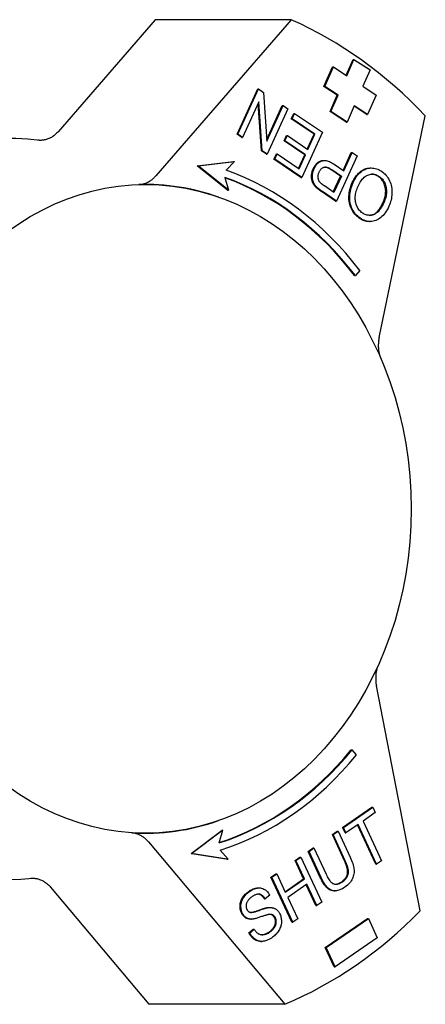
# Model space of a CAD drawing. Header units: millimetres. Extents: x -29 to 3567, y -20 to 378.
# Tile 9 of 12: x 266 to 293, y 311 to 378. Entities that reach past the tile are written whole.
import ezdxf

# ---------------------------------------------------------------- set-up
doc = ezdxf.new("R2010")
doc.units = ezdxf.units.MM
doc.layers.add('DETAIL', color=2, linetype='Continuous')

msp = doc.modelspace()

# ---------------------------------------------------------------- linework, layer by layer
at = {"layer": 'DETAIL'}
for p, q in [((275.261, 377.817), (268.697, 370.251)), ((284.438, 377.817), (275.261, 377.817)), ((284.438, 377.817), (275.297, 367.28)), ((288.135, 374.063), (288.606, 375.135)), ((288.179, 374.034), (288.664, 375.135)), ((288.606, 375.135), (288.664, 375.135)), ((288.664, 375.135), (289.746, 374.425)), ((286.638, 373.304), (287.22, 374.626)), ((286.696, 373.304), (287.277, 374.626)), ((287.22, 374.626), (287.277, 374.626)), ((287.277, 374.626), (288.179, 374.034)), ((289.746, 374.425), (289.261, 373.324)), ((280.78, 370.087), (282.172, 373.146)), ((280.837, 370.087), (282.23, 373.146)), ((282.172, 373.146), (282.23, 373.146)), ((282.23, 373.146), (282.57, 372.915)), ((282.57, 372.915), (282.794, 369.619)), ((287.54, 372.713), (286.638, 373.304)), ((286.638, 373.304), (286.696, 373.304)), ((287.597, 372.713), (286.696, 373.304)), ((289.261, 373.324), (290.163, 372.732)), ((290.163, 372.732), (289.582, 371.411)), ((282.247, 372.273), (281.154, 369.872)), ((282.415, 368.977), (282.197, 372.164)), ((282.472, 368.977), (282.247, 372.273)), ((287.055, 371.611), (287.54, 372.713)), ((287.113, 371.611), (287.597, 372.713)), ((287.54, 372.713), (287.597, 372.713)), ((282.787, 369.729), (283.83, 372.021)), ((282.794, 369.619), (283.888, 372.021)), ((284.205, 371.806), (282.812, 368.747)), ((283.83, 372.021), (283.888, 372.021)), ((283.888, 372.021), (284.205, 371.806)), ((284.437, 371.136), (284.602, 371.498)), ((284.495, 371.136), (284.659, 371.498)), ((284.602, 371.498), (284.659, 371.498)), ((284.659, 371.498), (286.531, 370.228)), ((288.138, 370.901), (287.055, 371.611)), ((287.055, 371.611), (287.113, 371.611)), ((288.195, 370.901), (287.113, 371.611)), ((288.68, 372.003), (288.195, 370.901)), ((289.524, 371.411), (288.667, 371.973)), ((289.582, 371.411), (288.68, 372.003)), ((289.524, 371.411), (289.582, 371.411)), ((284.437, 371.136), (284.495, 371.136)), ((285.977, 370.092), (284.437, 371.136)), ((286.034, 370.092), (284.495, 371.136)), ((288.138, 370.901), (288.195, 370.901)), ((290.361, 356.364), (293.477, 371.329)), ((280.78, 370.087), (280.837, 370.087)), ((281.097, 369.872), (280.78, 370.087)), ((281.154, 369.872), (280.837, 370.087)), ((286.531, 370.228), (285.138, 367.168)), ((285.517, 369.081), (285.977, 370.092)), ((285.561, 369.052), (286.034, 370.092)), ((285.977, 370.092), (286.034, 370.092)), ((281.097, 369.872), (281.154, 369.872)), ((283.95, 369.632), (284.115, 369.994)), ((283.95, 369.632), (284.008, 369.632)), ((285.339, 368.69), (283.95, 369.632)), ((284.008, 369.632), (284.172, 369.994)), ((285.396, 368.69), (284.008, 369.632)), ((284.115, 369.994), (284.172, 369.994)), ((284.172, 369.994), (285.561, 369.052)), ((282.415, 368.977), (282.472, 368.977)), ((282.755, 368.747), (282.415, 368.977)), ((282.812, 368.747), (282.472, 368.977)), ((282.755, 368.747), (282.812, 368.747)), ((283.267, 368.399), (283.431, 368.761)), ((283.324, 368.399), (283.488, 368.761)), ((283.431, 368.761), (283.488, 368.761)), ((283.488, 368.761), (284.971, 367.755)), ((287.933, 367.65), (288.485, 368.863)), ((287.977, 367.62), (288.542, 368.863)), ((288.485, 368.863), (288.542, 368.863)), ((288.542, 368.863), (288.875, 368.638)), ((278.089, 367.963), (280.536, 368.248)), ((278.147, 367.963), (280.593, 368.248)), ((280.593, 368.248), (280.051, 367.664)), ((280.536, 368.248), (280.593, 368.248)), ((283.267, 368.399), (283.324, 368.399)), ((285.081, 367.168), (283.267, 368.399)), ((285.138, 367.168), (283.324, 368.399)), ((284.927, 367.785), (285.339, 368.69)), ((284.971, 367.755), (285.396, 368.69)), ((285.339, 368.69), (285.396, 368.69)), ((286.608, 368.32), (286.666, 368.32)), ((288.875, 368.638), (287.482, 365.578)), ((280.138, 366.305), (278.089, 367.963)), ((278.089, 367.963), (278.147, 367.963)), ((280.195, 366.305), (278.147, 367.963)), ((287.755, 367.259), (287.107, 367.698)), ((287.165, 367.698), (287.812, 367.259)), ((287.333, 368.057), (287.977, 367.62)), ((289.763, 367.811), (289.82, 367.811)), ((279.952, 367.179), (280.195, 366.305)), ((285.081, 367.168), (285.138, 367.168)), ((287.27, 366.195), (287.755, 367.259)), ((287.812, 367.259), (287.314, 366.165)), ((287.755, 367.259), (287.812, 367.259)), ((280.138, 366.305), (280.195, 366.305)), ((286.111, 366.509), (286.168, 366.509)), ((287.425, 365.578), (286.479, 366.22)), ((287.482, 365.578), (286.537, 366.22)), ((287.314, 366.165), (286.673, 366.601)), ((279.552, 365.839), (279.526, 365.848)), ((287.425, 365.578), (287.482, 365.578)), ((289.701, 364.194), (289.758, 364.194)), ((289.057, 360.89), (288.757, 360.549)), ((288.699, 360.549), (288.757, 360.549)), ((293.129, 317.691), (290.176, 332.878)), ((288.477, 328.554), (288.534, 328.554)), ((288.825, 328.202), (288.534, 328.554)), ((287.899, 323.307), (289.876, 324.676)), ((287.956, 323.307), (289.933, 324.676)), ((290.1, 324.316), (289.275, 323.745)), ((289.876, 324.676), (289.933, 324.676)), ((289.933, 324.676), (290.1, 324.316)), ((279.552, 323.781), (279.526, 323.771)), ((289.275, 323.745), (290.522, 321.06)), ((277.677, 321.562), (279.768, 323.139)), ((279.825, 323.139), (277.734, 321.562)), ((279.559, 322.275), (279.825, 323.139)), ((279.768, 323.139), (279.825, 323.139)), ((287.205, 322.827), (287.535, 323.056)), ((287.262, 322.827), (287.593, 323.056)), ((287.535, 323.056), (287.593, 323.056)), ((287.593, 323.056), (288.41, 321.297)), ((287.899, 323.307), (287.956, 323.307)), ((288.066, 322.948), (287.899, 323.307)), ((288.123, 322.948), (287.956, 323.307)), ((288.066, 322.948), (288.123, 322.948)), ((288.944, 323.516), (288.123, 322.948)), ((290.134, 320.831), (288.901, 323.486)), ((290.191, 320.831), (288.944, 323.516)), ((274.796, 322.339), (284.008, 311.379)), ((287.205, 322.827), (287.262, 322.827)), ((288.02, 321.07), (287.205, 322.827)), ((288.078, 321.07), (287.262, 322.827)), ((277.677, 321.562), (277.734, 321.562)), ((280.114, 321.18), (277.677, 321.562)), ((277.734, 321.562), (280.172, 321.18)), ((280.172, 321.18), (279.646, 321.786)), ((285.574, 321.698), (285.904, 321.927)), ((285.574, 321.698), (285.631, 321.698)), ((286.39, 319.939), (285.574, 321.698)), ((285.631, 321.698), (285.962, 321.927)), ((286.448, 319.939), (285.631, 321.698)), ((285.904, 321.927), (285.962, 321.927)), ((285.962, 321.927), (286.778, 320.171)), ((280.114, 321.18), (280.172, 321.18)), ((284.688, 321.085), (285.018, 321.314)), ((284.688, 321.085), (284.745, 321.085)), ((285.269, 319.835), (284.688, 321.085)), ((284.745, 321.085), (285.076, 321.314)), ((285.326, 319.835), (284.745, 321.085)), ((285.018, 321.314), (285.076, 321.314)), ((285.076, 321.314), (286.49, 318.27)), ((290.522, 321.06), (290.191, 320.831)), ((290.134, 320.831), (290.191, 320.831)), ((283.064, 319.962), (283.395, 320.191)), ((284.478, 316.917), (283.064, 319.962)), ((283.064, 319.962), (283.122, 319.962)), ((283.122, 319.962), (283.452, 320.191)), ((284.535, 316.917), (283.122, 319.962)), ((283.395, 320.191), (283.452, 320.191)), ((283.452, 320.191), (284.033, 318.94)), ((284.019, 318.97), (285.269, 319.835)), ((284.033, 318.94), (285.326, 319.835)), ((285.269, 319.835), (285.326, 319.835)), ((268.181, 319.29), (274.831, 311.379)), ((282.216, 319.231), (282.273, 319.231)), ((285.493, 319.475), (284.2, 318.58)), ((286.102, 318.041), (285.45, 319.445)), ((286.159, 318.041), (285.493, 319.475)), ((287.337, 319.036), (287.395, 319.036)), ((282.622, 318.485), (282.68, 318.485)), ((282.981, 318.733), (282.68, 318.485)), ((284.2, 318.58), (284.866, 317.146)), ((286.49, 318.27), (286.159, 318.041)), ((282.946, 317.912), (283.003, 317.912)), ((286.102, 318.041), (286.159, 318.041)), ((281.695, 317.126), (281.752, 317.126)), ((284.478, 316.917), (284.535, 316.917)), ((284.866, 317.146), (284.535, 316.917)), ((286.724, 315.211), (289.578, 317.177)), ((286.781, 315.211), (289.635, 317.177)), ((289.578, 317.177), (289.635, 317.177)), ((289.635, 317.177), (290.239, 315.87)), ((281.573, 316.201), (281.87, 316.449)), ((281.63, 316.201), (281.927, 316.449)), ((281.87, 316.449), (281.927, 316.449)), ((281.573, 316.201), (281.63, 316.201)), ((282.381, 315.627), (282.438, 315.627)), ((290.239, 315.87), (287.385, 313.905)), ((286.724, 315.211), (286.781, 315.211)), ((287.327, 313.905), (286.724, 315.211)), ((287.385, 313.905), (286.781, 315.211)), ((287.327, 313.905), (287.385, 313.905)), ((284.008, 311.379), (274.831, 311.379))]:
    msp.add_line(p, q, dxfattribs=at)
at = {"layer": 'DETAIL', "flags": 128}
for points in [[(268.697, 370.251), (268.652, 370.201), (268.606, 370.153), (268.558, 370.107), (268.509, 370.063), (268.459, 370.021), (268.408, 369.981), (268.356, 369.944), (268.302, 369.909), (268.248, 369.876), (268.192, 369.845), (268.136, 369.817), (268.079, 369.791), (268.021, 369.768), (267.963, 369.747), (267.904, 369.729), (267.844, 369.713), (267.784, 369.7), (267.724, 369.69), (267.663, 369.682), (267.603, 369.677), (267.542, 369.675), (267.481, 369.675), (267.42, 369.678), (267.36, 369.684)], [(285.914, 367.763), (285.933, 367.803), (285.953, 367.842), (285.974, 367.88), (285.996, 367.916), (286.018, 367.951), (286.042, 367.984), (286.066, 368.016), (286.091, 368.046), (286.117, 368.075), (286.143, 368.103), (286.171, 368.129), (286.199, 368.154), (286.228, 368.177), (286.258, 368.199), (286.289, 368.219), (286.321, 368.238), (286.354, 368.255), (286.387, 368.271), (286.421, 368.286), (286.456, 368.298), (286.493, 368.308), (286.53, 368.315), (286.569, 368.319), (286.608, 368.32)], [(285.972, 367.763), (286.002, 367.826), (286.035, 367.886), (286.07, 367.942), (286.106, 367.994), (286.145, 368.043), (286.186, 368.088), (286.229, 368.13), (286.274, 368.168), (286.321, 368.202), (286.371, 368.233), (286.422, 368.261), (286.475, 368.285), (286.531, 368.303), (286.59, 368.315), (286.651, 368.32), (286.716, 368.318), (286.783, 368.31), (286.853, 368.294), (286.926, 368.272), (287.002, 368.242), (287.08, 368.206), (287.162, 368.163), (287.246, 368.114), (287.333, 368.057)], [(286.111, 366.509), (286.07, 366.55), (286.033, 366.592), (285.998, 366.635), (285.966, 366.679), (285.937, 366.723), (285.91, 366.768), (285.887, 366.815), (285.866, 366.861), (285.849, 366.91), (285.834, 366.959), (285.821, 367.011), (285.812, 367.064), (285.805, 367.118), (285.8, 367.175), (285.799, 367.233), (285.8, 367.292), (285.804, 367.353), (285.811, 367.413), (285.821, 367.472), (285.834, 367.531), (285.849, 367.59), (285.868, 367.648), (285.89, 367.706), (285.914, 367.763)], [(286.168, 366.509), (286.128, 366.55), (286.09, 366.592), (286.055, 366.635), (286.023, 366.679), (285.994, 366.723), (285.968, 366.768), (285.944, 366.815), (285.924, 366.861), (285.906, 366.91), (285.891, 366.959), (285.879, 367.011), (285.869, 367.064), (285.862, 367.118), (285.858, 367.175), (285.856, 367.233), (285.857, 367.292), (285.861, 367.353), (285.868, 367.413), (285.878, 367.472), (285.891, 367.531), (285.907, 367.59), (285.925, 367.648), (285.947, 367.706), (285.972, 367.763)], [(286.376, 366.839), (286.358, 366.861), (286.342, 366.884), (286.326, 366.907), (286.312, 366.932), (286.3, 366.958), (286.289, 366.984), (286.279, 367.011), (286.27, 367.039), (286.263, 367.068), (286.257, 367.098), (286.252, 367.129), (286.248, 367.16), (286.246, 367.192), (286.246, 367.224), (286.247, 367.256), (286.249, 367.288), (286.253, 367.319), (286.258, 367.351), (286.264, 367.383), (286.272, 367.415), (286.282, 367.447), (286.293, 367.479), (286.305, 367.511), (286.319, 367.543)], [(286.319, 367.543), (286.34, 367.585), (286.361, 367.625), (286.384, 367.662), (286.408, 367.696), (286.434, 367.727), (286.46, 367.756), (286.487, 367.781), (286.516, 367.803), (286.545, 367.822), (286.576, 367.839), (286.608, 367.852), (286.641, 367.863), (286.675, 367.87), (286.711, 367.873), (286.749, 367.873), (286.788, 367.869), (286.829, 367.861), (286.872, 367.849), (286.917, 367.833), (286.963, 367.814), (287.011, 367.791), (287.06, 367.764), (287.112, 367.733), (287.165, 367.698)], [(287.107, 367.698), (287.088, 367.711), (287.068, 367.724), (287.049, 367.736), (287.03, 367.748), (287.011, 367.759), (286.992, 367.77), (286.974, 367.78), (286.956, 367.789), (286.938, 367.798), (286.92, 367.807), (286.903, 367.815), (286.886, 367.822), (286.869, 367.829), (286.852, 367.836), (286.836, 367.842), (286.819, 367.847), (286.803, 367.852), (286.787, 367.857), (286.772, 367.861), (286.757, 367.864), (286.741, 367.867), (286.727, 367.869), (286.712, 367.871), (286.697, 367.872)], [(288.549, 366.824), (288.585, 366.899), (288.622, 366.972), (288.661, 367.042), (288.701, 367.109), (288.743, 367.174), (288.786, 367.235), (288.831, 367.294), (288.878, 367.351), (288.925, 367.404), (288.975, 367.455), (289.026, 367.503), (289.078, 367.548), (289.131, 367.59), (289.186, 367.628), (289.24, 367.663), (289.296, 367.694), (289.352, 367.721), (289.409, 367.745), (289.466, 367.765), (289.524, 367.781), (289.583, 367.794), (289.642, 367.803), (289.702, 367.809), (289.763, 367.811)], [(288.607, 366.824), (288.661, 366.937), (288.719, 367.043), (288.78, 367.143), (288.845, 367.237), (288.913, 367.325), (288.985, 367.407), (289.06, 367.482), (289.139, 367.551), (289.22, 367.612), (289.302, 367.665), (289.386, 367.71), (289.472, 367.747), (289.559, 367.775), (289.647, 367.795), (289.737, 367.807), (289.828, 367.811), (289.92, 367.807), (290.01, 367.796), (290.099, 367.778), (290.186, 367.753), (290.272, 367.722), (290.357, 367.684), (290.44, 367.639), (290.522, 367.587)], [(290.522, 367.587), (290.608, 367.525), (290.689, 367.457), (290.764, 367.385), (290.834, 367.307), (290.899, 367.225), (290.958, 367.138), (291.012, 367.046), (291.061, 366.949), (291.104, 366.848), (291.14, 366.746), (291.17, 366.642), (291.194, 366.536), (291.211, 366.428), (291.222, 366.318), (291.226, 366.207), (291.224, 366.093), (291.216, 365.98), (291.203, 365.868), (291.186, 365.758), (291.163, 365.649), (291.134, 365.542), (291.101, 365.437), (291.063, 365.334), (291.02, 365.232)], [(274.144, 366.696), (274.198, 366.698), (274.251, 366.703), (274.304, 366.71), (274.356, 366.718), (274.409, 366.729), (274.461, 366.741), (274.512, 366.756), (274.564, 366.773), (274.615, 366.791), (274.665, 366.811), (274.715, 366.834), (274.765, 366.858), (274.813, 366.884), (274.862, 366.911), (274.909, 366.941), (274.956, 366.972), (275.001, 367.005), (275.046, 367.039), (275.09, 367.076), (275.134, 367.113), (275.176, 367.153), (275.217, 367.194), (275.257, 367.236), (275.297, 367.28)], [(286.673, 366.601), (286.654, 366.613), (286.636, 366.626), (286.619, 366.638), (286.602, 366.65), (286.585, 366.661), (286.569, 366.673), (286.554, 366.684), (286.539, 366.695), (286.525, 366.706), (286.511, 366.716), (286.498, 366.727), (286.486, 366.737), (286.474, 366.746), (286.462, 366.756), (286.451, 366.765), (286.44, 366.774), (286.431, 366.783), (286.421, 366.792), (286.412, 366.8), (286.404, 366.808), (286.396, 366.816), (286.389, 366.824), (286.382, 366.831), (286.376, 366.839)], [(289.024, 364.423), (288.94, 364.485), (288.86, 364.551), (288.786, 364.622), (288.717, 364.698), (288.652, 364.779), (288.593, 364.865), (288.539, 364.956), (288.49, 365.051), (288.446, 365.15), (288.409, 365.251), (288.379, 365.355), (288.354, 365.46), (288.337, 365.568), (288.325, 365.678), (288.32, 365.79), (288.322, 365.904), (288.329, 366.019), (288.343, 366.134), (288.362, 366.249), (288.388, 366.364), (288.419, 366.479), (288.457, 366.594), (288.5, 366.709), (288.549, 366.824)], [(289.081, 364.423), (288.997, 364.485), (288.918, 364.551), (288.843, 364.622), (288.774, 364.698), (288.71, 364.779), (288.65, 364.865), (288.596, 364.956), (288.547, 365.051), (288.504, 365.15), (288.467, 365.251), (288.436, 365.355), (288.412, 365.46), (288.394, 365.568), (288.383, 365.678), (288.378, 365.79), (288.379, 365.904), (288.387, 366.019), (288.4, 366.134), (288.42, 366.249), (288.445, 366.364), (288.477, 366.479), (288.514, 366.594), (288.557, 366.709), (288.607, 366.824)], [(288.946, 366.587), (288.992, 366.683), (289.04, 366.772), (289.089, 366.856), (289.139, 366.933), (289.192, 367.005), (289.245, 367.07), (289.301, 367.13), (289.358, 367.183), (289.417, 367.23), (289.478, 367.272), (289.54, 367.307), (289.604, 367.336), (289.668, 367.359), (289.732, 367.377), (289.797, 367.389), (289.86, 367.395), (289.924, 367.395), (289.988, 367.39), (290.051, 367.379), (290.114, 367.362), (290.178, 367.34), (290.24, 367.312), (290.303, 367.278), (290.366, 367.239)], [(290.308, 367.239), (290.29, 367.251), (290.272, 367.262), (290.254, 367.273), (290.236, 367.284), (290.217, 367.294), (290.199, 367.304), (290.181, 367.313), (290.163, 367.322), (290.144, 367.33), (290.126, 367.338), (290.108, 367.345), (290.09, 367.352), (290.071, 367.358), (290.053, 367.364), (290.035, 367.369), (290.016, 367.374), (289.998, 367.378), (289.979, 367.382), (289.961, 367.385), (289.943, 367.388), (289.924, 367.391), (289.906, 367.393), (289.887, 367.394), (289.869, 367.395)], [(290.623, 365.469), (290.662, 365.561), (290.697, 365.651), (290.726, 365.741), (290.751, 365.83), (290.771, 365.917), (290.787, 366.004), (290.797, 366.09), (290.802, 366.175), (290.803, 366.259), (290.799, 366.342), (290.789, 366.424), (290.775, 366.505), (290.757, 366.584), (290.735, 366.66), (290.709, 366.732), (290.68, 366.801), (290.646, 366.867), (290.609, 366.93), (290.568, 366.99), (290.524, 367.046), (290.476, 367.099), (290.424, 367.149), (290.368, 367.195), (290.308, 367.239)], [(290.366, 367.239), (290.425, 367.195), (290.481, 367.149), (290.533, 367.099), (290.581, 367.046), (290.626, 366.99), (290.667, 366.93), (290.704, 366.867), (290.737, 366.801), (290.767, 366.732), (290.792, 366.66), (290.814, 366.584), (290.833, 366.505), (290.847, 366.424), (290.856, 366.342), (290.86, 366.259), (290.86, 366.175), (290.854, 366.09), (290.844, 366.004), (290.829, 365.917), (290.809, 365.83), (290.784, 365.741), (290.754, 365.651), (290.719, 365.561), (290.68, 365.469)], [(286.479, 366.22), (286.459, 366.234), (286.439, 366.248), (286.419, 366.261), (286.4, 366.275), (286.381, 366.288), (286.362, 366.302), (286.345, 366.315), (286.327, 366.327), (286.31, 366.34), (286.294, 366.353), (286.278, 366.365), (286.262, 366.377), (286.247, 366.389), (286.232, 366.401), (286.218, 366.412), (286.204, 366.424), (286.191, 366.435), (286.178, 366.446), (286.166, 366.457), (286.154, 366.468), (286.143, 366.479), (286.132, 366.489), (286.121, 366.499), (286.111, 366.509)], [(286.537, 366.22), (286.516, 366.234), (286.496, 366.248), (286.476, 366.261), (286.457, 366.275), (286.438, 366.288), (286.42, 366.302), (286.402, 366.315), (286.385, 366.327), (286.368, 366.34), (286.351, 366.353), (286.335, 366.365), (286.319, 366.377), (286.304, 366.389), (286.29, 366.401), (286.276, 366.412), (286.262, 366.424), (286.249, 366.435), (286.236, 366.446), (286.223, 366.457), (286.211, 366.468), (286.2, 366.479), (286.189, 366.489), (286.178, 366.499), (286.168, 366.509)], [(289.238, 364.772), (289.177, 364.816), (289.121, 364.864), (289.068, 364.915), (289.019, 364.97), (288.973, 365.029), (288.932, 365.092), (288.894, 365.158), (288.859, 365.229), (288.829, 365.302), (288.804, 365.376), (288.783, 365.453), (288.768, 365.532), (288.757, 365.612), (288.751, 365.695), (288.749, 365.779), (288.753, 365.865), (288.761, 365.953), (288.774, 366.041), (288.791, 366.13), (288.813, 366.22), (288.84, 366.311), (288.871, 366.402), (288.906, 366.494), (288.946, 366.587)], [(290.68, 365.469), (290.627, 365.358), (290.573, 365.255), (290.518, 365.159), (290.462, 365.072), (290.405, 364.992), (290.347, 364.921), (290.288, 364.857), (290.228, 364.801), (290.167, 364.753), (290.105, 364.713), (290.042, 364.68), (289.977, 364.656), (289.913, 364.638), (289.849, 364.625), (289.785, 364.617), (289.723, 364.614), (289.66, 364.617), (289.598, 364.624), (289.537, 364.636), (289.476, 364.653), (289.416, 364.675), (289.356, 364.702), (289.296, 364.735), (289.238, 364.772)], [(289.689, 364.615), (289.73, 364.618), (289.771, 364.622), (289.813, 364.629), (289.855, 364.638), (289.896, 364.649), (289.939, 364.662), (289.98, 364.679), (290.021, 364.699), (290.062, 364.722), (290.103, 364.748), (290.143, 364.778), (290.182, 364.811), (290.221, 364.847), (290.26, 364.887), (290.298, 364.93), (290.336, 364.977), (290.373, 365.027), (290.41, 365.08), (290.447, 365.136), (290.483, 365.196), (290.518, 365.259), (290.553, 365.326), (290.588, 365.396), (290.623, 365.469)], [(291.02, 365.232), (290.961, 365.109), (290.899, 364.994), (290.835, 364.886), (290.768, 364.786), (290.698, 364.694), (290.627, 364.61), (290.552, 364.533), (290.475, 364.464), (290.396, 364.403), (290.313, 364.35), (290.229, 364.305), (290.141, 364.267), (290.053, 364.237), (289.964, 364.215), (289.876, 364.201), (289.788, 364.194), (289.699, 364.196), (289.611, 364.205), (289.523, 364.222), (289.434, 364.246), (289.346, 364.279), (289.258, 364.319), (289.169, 364.367), (289.081, 364.423)], [(289.701, 364.194), (289.673, 364.194), (289.644, 364.195), (289.616, 364.197), (289.588, 364.2), (289.56, 364.204), (289.532, 364.208), (289.503, 364.213), (289.475, 364.219), (289.447, 364.226), (289.419, 364.234), (289.39, 364.242), (289.362, 364.251), (289.334, 364.261), (289.306, 364.272), (289.278, 364.283), (289.249, 364.296), (289.221, 364.309), (289.193, 364.323), (289.165, 364.338), (289.137, 364.353), (289.108, 364.369), (289.08, 364.387), (289.052, 364.404), (289.024, 364.423)], [(290.361, 356.364), (290.35, 356.313), (290.341, 356.261), (290.333, 356.209), (290.326, 356.157), (290.32, 356.105), (290.315, 356.053), (290.311, 356.001), (290.308, 355.948), (290.307, 355.896), (290.306, 355.843), (290.306, 355.791), (290.307, 355.738), (290.31, 355.685), (290.313, 355.633), (290.318, 355.58), (290.323, 355.528), (290.33, 355.476), (290.338, 355.424), (290.346, 355.373), (290.356, 355.322), (290.367, 355.271), (290.379, 355.22), (290.392, 355.17), (290.406, 355.12)], [(290.24, 334.128), (290.225, 334.079), (290.211, 334.029), (290.198, 333.978), (290.187, 333.927), (290.176, 333.876), (290.166, 333.824), (290.158, 333.772), (290.15, 333.72), (290.144, 333.667), (290.138, 333.615), (290.134, 333.562), (290.131, 333.509), (290.129, 333.456), (290.128, 333.403), (290.128, 333.35), (290.129, 333.297), (290.131, 333.244), (290.134, 333.192), (290.139, 333.139), (290.144, 333.086), (290.15, 333.034), (290.158, 332.982), (290.166, 332.929), (290.176, 332.878)], [(274.796, 322.339), (274.757, 322.383), (274.718, 322.426), (274.678, 322.467), (274.637, 322.507), (274.595, 322.545), (274.552, 322.582), (274.508, 322.617), (274.463, 322.65), (274.418, 322.682), (274.371, 322.712), (274.324, 322.741), (274.277, 322.768), (274.228, 322.793), (274.179, 322.816), (274.13, 322.837), (274.08, 322.857), (274.029, 322.875), (273.979, 322.891), (273.928, 322.904), (273.876, 322.916), (273.824, 322.927), (273.772, 322.935), (273.72, 322.941), (273.668, 322.945)], [(287.8, 319.63), (287.859, 319.672), (287.913, 319.715), (287.963, 319.759), (288.009, 319.804), (288.05, 319.849), (288.088, 319.896), (288.121, 319.943), (288.15, 319.991), (288.175, 320.039), (288.196, 320.089), (288.212, 320.139), (288.224, 320.19), (288.232, 320.244), (288.236, 320.301), (288.235, 320.361), (288.229, 320.426), (288.219, 320.493), (288.204, 320.565), (288.185, 320.64), (288.161, 320.719), (288.133, 320.801), (288.1, 320.887), (288.062, 320.977), (288.02, 321.07)], [(287.857, 319.63), (287.916, 319.672), (287.97, 319.715), (288.02, 319.759), (288.066, 319.804), (288.108, 319.849), (288.145, 319.896), (288.178, 319.943), (288.207, 319.991), (288.232, 320.039), (288.253, 320.089), (288.269, 320.139), (288.282, 320.19), (288.29, 320.244), (288.293, 320.301), (288.292, 320.361), (288.286, 320.426), (288.276, 320.493), (288.261, 320.565), (288.242, 320.64), (288.218, 320.719), (288.19, 320.801), (288.157, 320.887), (288.12, 320.977), (288.078, 321.07)], [(288.41, 321.297), (288.46, 321.184), (288.506, 321.075), (288.545, 320.971), (288.58, 320.87), (288.609, 320.774), (288.632, 320.682), (288.651, 320.594), (288.663, 320.51), (288.671, 320.428), (288.672, 320.346), (288.668, 320.265), (288.658, 320.183), (288.642, 320.102), (288.62, 320.021), (288.593, 319.94), (288.56, 319.859), (288.521, 319.779), (288.475, 319.702), (288.422, 319.626), (288.362, 319.554), (288.295, 319.483), (288.222, 319.415), (288.142, 319.349), (288.055, 319.285)], [(266.864, 319.885), (266.924, 319.888), (266.985, 319.89), (267.045, 319.888), (267.105, 319.884), (267.165, 319.878), (267.224, 319.869), (267.284, 319.857), (267.343, 319.842), (267.401, 319.825), (267.459, 319.806), (267.517, 319.784), (267.574, 319.759), (267.63, 319.733), (267.686, 319.703), (267.74, 319.672), (267.794, 319.638), (267.846, 319.602), (267.898, 319.563), (267.948, 319.523), (267.997, 319.48), (268.045, 319.436), (268.092, 319.389), (268.137, 319.34), (268.181, 319.29)], [(287.337, 319.036), (287.29, 319.037), (287.244, 319.042), (287.199, 319.049), (287.155, 319.06), (287.111, 319.073), (287.069, 319.089), (287.027, 319.109), (286.986, 319.131), (286.946, 319.156), (286.907, 319.184), (286.869, 319.216), (286.832, 319.25), (286.795, 319.287), (286.758, 319.329), (286.722, 319.373), (286.685, 319.422), (286.648, 319.474), (286.611, 319.53), (286.574, 319.589), (286.538, 319.652), (286.501, 319.718), (286.464, 319.788), (286.427, 319.862), (286.39, 319.939)], [(288.055, 319.285), (287.969, 319.229), (287.884, 319.179), (287.801, 319.137), (287.72, 319.102), (287.641, 319.075), (287.563, 319.054), (287.487, 319.042), (287.414, 319.036), (287.342, 319.038), (287.272, 319.046), (287.204, 319.062), (287.138, 319.084), (287.075, 319.113), (287.013, 319.15), (286.954, 319.193), (286.897, 319.243), (286.841, 319.3), (286.784, 319.367), (286.728, 319.441), (286.672, 319.524), (286.616, 319.615), (286.56, 319.715), (286.504, 319.823), (286.448, 319.939)], [(286.778, 320.171), (286.823, 320.076), (286.867, 319.989), (286.91, 319.91), (286.952, 319.838), (286.992, 319.774), (287.032, 319.718), (287.071, 319.67), (287.108, 319.63), (287.145, 319.595), (287.184, 319.565), (287.225, 319.54), (287.267, 319.52), (287.31, 319.504), (287.355, 319.492), (287.402, 319.485), (287.45, 319.483), (287.499, 319.485), (287.548, 319.492), (287.598, 319.503), (287.649, 319.52), (287.7, 319.54), (287.752, 319.566), (287.805, 319.595), (287.857, 319.63)], [(287.422, 319.484), (287.437, 319.485), (287.452, 319.486), (287.467, 319.488), (287.483, 319.49), (287.498, 319.493), (287.513, 319.497), (287.529, 319.5), (287.544, 319.504), (287.56, 319.509), (287.576, 319.514), (287.591, 319.519), (287.607, 319.525), (287.623, 319.532), (287.639, 319.538), (287.655, 319.546), (287.67, 319.553), (287.687, 319.561), (287.703, 319.57), (287.719, 319.579), (287.735, 319.588), (287.751, 319.598), (287.767, 319.608), (287.784, 319.619), (287.8, 319.63)], [(281.072, 317.544), (281.047, 317.603), (281.026, 317.663), (281.009, 317.724), (280.995, 317.787), (280.985, 317.85), (280.979, 317.916), (280.977, 317.982), (280.979, 318.05), (280.985, 318.118), (280.996, 318.185), (281.01, 318.252), (281.03, 318.317), (281.053, 318.382), (281.082, 318.446), (281.115, 318.509), (281.152, 318.571), (281.193, 318.632), (281.237, 318.69), (281.283, 318.746), (281.333, 318.8), (281.386, 318.852), (281.442, 318.901), (281.501, 318.948), (281.562, 318.993)], [(281.13, 317.544), (281.105, 317.603), (281.083, 317.663), (281.066, 317.724), (281.052, 317.787), (281.043, 317.85), (281.037, 317.916), (281.035, 317.982), (281.037, 318.05), (281.042, 318.118), (281.053, 318.185), (281.068, 318.252), (281.087, 318.317), (281.111, 318.382), (281.139, 318.446), (281.172, 318.509), (281.209, 318.571), (281.25, 318.632), (281.294, 318.69), (281.341, 318.746), (281.391, 318.8), (281.443, 318.852), (281.499, 318.901), (281.558, 318.948), (281.62, 318.993)], [(281.562, 318.993), (281.591, 319.012), (281.619, 319.031), (281.647, 319.048), (281.675, 319.065), (281.703, 319.081), (281.73, 319.096), (281.758, 319.11), (281.786, 319.124), (281.813, 319.137), (281.841, 319.149), (281.868, 319.16), (281.896, 319.17), (281.923, 319.18), (281.95, 319.188), (281.977, 319.196), (282.004, 319.204), (282.031, 319.21), (282.058, 319.215), (282.085, 319.22), (282.112, 319.224), (282.138, 319.227), (282.164, 319.229), (282.19, 319.231), (282.216, 319.231)], [(281.62, 318.993), (281.689, 319.039), (281.758, 319.08), (281.826, 319.116), (281.893, 319.147), (281.961, 319.173), (282.028, 319.194), (282.094, 319.211), (282.16, 319.223), (282.225, 319.23), (282.288, 319.231), (282.35, 319.227), (282.41, 319.218), (282.469, 319.203), (282.526, 319.183), (282.582, 319.158), (282.636, 319.128), (282.688, 319.093), (282.738, 319.053), (282.785, 319.01), (282.829, 318.963), (282.871, 318.911), (282.91, 318.856), (282.947, 318.797), (282.981, 318.733)], [(281.798, 318.647), (281.749, 318.613), (281.704, 318.577), (281.662, 318.542), (281.623, 318.506), (281.587, 318.47), (281.554, 318.434), (281.524, 318.397), (281.497, 318.36), (281.474, 318.323), (281.454, 318.286), (281.436, 318.248), (281.422, 318.209), (281.411, 318.171), (281.402, 318.134), (281.395, 318.097), (281.39, 318.061), (281.388, 318.025), (281.388, 317.99), (281.39, 317.955), (281.394, 317.922), (281.401, 317.888), (281.41, 317.855), (281.421, 317.823), (281.434, 317.792)], [(282.68, 318.485), (282.653, 318.529), (282.625, 318.569), (282.596, 318.607), (282.567, 318.641), (282.537, 318.673), (282.506, 318.701), (282.474, 318.726), (282.442, 318.747), (282.408, 318.766), (282.374, 318.781), (282.339, 318.793), (282.304, 318.803), (282.267, 318.808), (282.229, 318.811), (282.191, 318.81), (282.151, 318.805), (282.11, 318.797), (282.069, 318.786), (282.026, 318.771), (281.982, 318.753), (281.938, 318.732), (281.892, 318.707), (281.846, 318.679), (281.798, 318.647)], [(282.622, 318.485), (282.607, 318.51), (282.592, 318.534), (282.577, 318.557), (282.561, 318.579), (282.545, 318.6), (282.528, 318.62), (282.512, 318.639), (282.495, 318.657), (282.478, 318.674), (282.461, 318.69), (282.443, 318.705), (282.426, 318.719), (282.408, 318.732), (282.389, 318.744), (282.371, 318.755), (282.352, 318.765), (282.333, 318.774), (282.314, 318.782), (282.294, 318.79), (282.275, 318.796), (282.255, 318.801), (282.234, 318.805), (282.214, 318.808), (282.193, 318.81)], [(281.434, 317.792), (281.441, 317.778), (281.447, 317.765), (281.454, 317.752), (281.462, 317.74), (281.469, 317.728), (281.477, 317.717), (281.485, 317.706), (281.493, 317.696), (281.501, 317.686), (281.51, 317.676), (281.519, 317.667), (281.528, 317.658), (281.538, 317.65), (281.547, 317.642), (281.557, 317.634), (281.567, 317.627), (281.578, 317.621), (281.588, 317.615), (281.599, 317.609), (281.61, 317.604), (281.622, 317.599), (281.633, 317.595), (281.645, 317.591), (281.657, 317.587)], [(281.657, 317.587), (281.684, 317.582), (281.714, 317.58), (281.749, 317.581), (281.789, 317.585), (281.832, 317.592), (281.88, 317.601), (281.932, 317.613), (281.989, 317.629), (282.05, 317.647), (282.115, 317.668), (282.185, 317.691), (282.258, 317.718), (282.332, 317.745), (282.403, 317.77), (282.469, 317.793), (282.532, 317.814), (282.592, 317.832), (282.647, 317.849), (282.699, 317.864), (282.747, 317.876), (282.792, 317.887), (282.833, 317.896), (282.87, 317.902), (282.903, 317.906)], [(281.693, 317.581), (281.727, 317.585), (281.765, 317.59), (281.806, 317.598), (281.85, 317.607), (281.897, 317.619), (281.948, 317.633), (282.002, 317.65), (282.059, 317.668), (282.12, 317.689), (282.184, 317.712), (282.249, 317.735), (282.312, 317.758), (282.372, 317.779), (282.429, 317.798), (282.483, 317.816), (282.535, 317.833), (282.584, 317.847), (282.63, 317.86), (282.673, 317.872), (282.713, 317.882), (282.75, 317.89), (282.785, 317.897), (282.817, 317.903), (282.846, 317.906)], [(282.846, 317.906), (282.85, 317.907), (282.854, 317.907), (282.858, 317.908), (282.863, 317.908), (282.867, 317.908), (282.871, 317.909), (282.875, 317.909), (282.88, 317.909), (282.884, 317.91), (282.888, 317.91), (282.892, 317.91), (282.896, 317.91), (282.901, 317.91), (282.905, 317.911), (282.909, 317.911), (282.913, 317.911), (282.917, 317.911), (282.921, 317.911), (282.925, 317.911), (282.93, 317.911), (282.934, 317.911), (282.938, 317.911), (282.942, 317.912), (282.946, 317.912)], [(282.903, 317.906), (282.948, 317.91), (282.992, 317.911), (283.035, 317.911), (283.076, 317.909), (283.117, 317.904), (283.156, 317.898), (283.194, 317.889), (283.231, 317.879), (283.267, 317.866), (283.302, 317.852), (283.335, 317.836), (283.368, 317.817), (283.399, 317.797), (283.429, 317.775), (283.458, 317.751), (283.486, 317.725), (283.513, 317.698), (283.539, 317.669), (283.564, 317.638), (283.588, 317.605), (283.61, 317.571), (283.632, 317.535), (283.652, 317.497), (283.672, 317.457)], [(281.695, 317.126), (281.659, 317.127), (281.624, 317.129), (281.59, 317.133), (281.557, 317.139), (281.525, 317.145), (281.493, 317.154), (281.462, 317.164), (281.433, 317.175), (281.404, 317.188), (281.375, 317.202), (281.348, 317.218), (281.322, 317.235), (281.296, 317.254), (281.271, 317.274), (281.247, 317.295), (281.224, 317.318), (281.202, 317.342), (281.181, 317.367), (281.161, 317.393), (281.141, 317.421), (281.123, 317.45), (281.105, 317.48), (281.088, 317.511), (281.072, 317.544)], [(281.79, 317.127), (281.752, 317.126), (281.715, 317.127), (281.679, 317.13), (281.643, 317.134), (281.609, 317.14), (281.575, 317.147), (281.542, 317.156), (281.511, 317.167), (281.48, 317.179), (281.45, 317.193), (281.421, 317.209), (281.393, 317.226), (281.365, 317.245), (281.339, 317.265), (281.314, 317.287), (281.29, 317.31), (281.266, 317.334), (281.244, 317.36), (281.222, 317.387), (281.202, 317.416), (281.182, 317.446), (281.164, 317.477), (281.146, 317.51), (281.13, 317.544)], [(282.878, 317.429), (282.856, 317.425), (282.83, 317.419), (282.8, 317.412), (282.766, 317.402), (282.729, 317.392), (282.688, 317.379), (282.643, 317.365), (282.594, 317.349), (282.542, 317.332), (282.486, 317.313), (282.426, 317.293), (282.363, 317.271), (282.299, 317.249), (282.238, 317.228), (282.18, 317.21), (282.125, 317.193), (282.073, 317.179), (282.024, 317.166), (281.978, 317.155), (281.934, 317.146), (281.894, 317.138), (281.856, 317.133), (281.822, 317.129), (281.79, 317.127)], [(283.37, 317.203), (283.359, 317.226), (283.347, 317.248), (283.334, 317.269), (283.32, 317.289), (283.306, 317.308), (283.291, 317.326), (283.275, 317.342), (283.259, 317.357), (283.242, 317.371), (283.224, 317.384), (283.206, 317.396), (283.187, 317.407), (283.167, 317.416), (283.146, 317.424), (283.123, 317.431), (283.1, 317.436), (283.076, 317.44), (283.051, 317.442), (283.025, 317.444), (282.998, 317.443), (282.969, 317.442), (282.94, 317.439), (282.91, 317.435), (282.878, 317.429)], [(282.934, 316.256), (282.98, 316.289), (283.023, 316.324), (283.064, 316.359), (283.103, 316.396), (283.14, 316.434), (283.174, 316.473), (283.206, 316.514), (283.236, 316.556), (283.262, 316.598), (283.286, 316.64), (283.307, 316.682), (283.324, 316.724), (283.339, 316.767), (283.35, 316.809), (283.359, 316.851), (283.364, 316.893), (283.366, 316.935), (283.366, 316.975), (283.364, 317.015), (283.359, 317.054), (283.351, 317.093), (283.341, 317.13), (283.328, 317.167), (283.313, 317.203)], [(283.313, 317.203), (283.304, 317.221), (283.295, 317.238), (283.286, 317.255), (283.276, 317.271), (283.265, 317.286), (283.255, 317.3), (283.244, 317.314), (283.232, 317.328), (283.22, 317.34), (283.208, 317.352), (283.195, 317.363), (283.182, 317.374), (283.168, 317.383), (283.154, 317.393), (283.14, 317.401), (283.125, 317.409), (283.109, 317.416), (283.093, 317.422), (283.077, 317.428), (283.059, 317.432), (283.042, 317.436), (283.023, 317.439), (283.004, 317.441), (282.985, 317.443)], [(282.991, 316.256), (283.037, 316.289), (283.08, 316.324), (283.122, 316.359), (283.161, 316.396), (283.197, 316.434), (283.231, 316.473), (283.263, 316.514), (283.293, 316.556), (283.32, 316.598), (283.344, 316.64), (283.364, 316.682), (283.382, 316.724), (283.396, 316.767), (283.408, 316.809), (283.416, 316.851), (283.421, 316.893), (283.424, 316.935), (283.424, 316.975), (283.421, 317.015), (283.416, 317.054), (283.408, 317.093), (283.398, 317.13), (283.386, 317.167), (283.37, 317.203)], [(283.672, 317.457), (283.698, 317.395), (283.72, 317.332), (283.739, 317.267), (283.753, 317.201), (283.763, 317.133), (283.77, 317.064), (283.772, 316.993), (283.771, 316.92), (283.765, 316.847), (283.754, 316.775), (283.74, 316.703), (283.72, 316.633), (283.696, 316.563), (283.668, 316.494), (283.635, 316.426), (283.598, 316.359), (283.557, 316.293), (283.512, 316.23), (283.464, 316.17), (283.412, 316.112), (283.358, 316.057), (283.3, 316.004), (283.238, 315.954), (283.173, 315.907)], [(281.927, 316.449), (281.96, 316.397), (281.993, 316.35), (282.027, 316.306), (282.061, 316.266), (282.096, 316.23), (282.132, 316.198), (282.168, 316.169), (282.205, 316.145), (282.243, 316.124), (282.283, 316.107), (282.326, 316.094), (282.37, 316.084), (282.416, 316.078), (282.464, 316.075), (282.514, 316.077), (282.566, 316.082), (282.619, 316.09), (282.672, 316.103), (282.725, 316.119), (282.778, 316.139), (282.831, 316.163), (282.885, 316.19), (282.938, 316.221), (282.991, 316.256)], [(282.443, 316.076), (282.462, 316.077), (282.482, 316.079), (282.503, 316.081), (282.523, 316.084), (282.544, 316.087), (282.564, 316.091), (282.585, 316.095), (282.605, 316.1), (282.626, 316.106), (282.646, 316.112), (282.667, 316.119), (282.687, 316.126), (282.708, 316.134), (282.728, 316.142), (282.749, 316.151), (282.769, 316.16), (282.79, 316.17), (282.81, 316.181), (282.831, 316.192), (282.851, 316.204), (282.872, 316.216), (282.893, 316.229), (282.913, 316.242), (282.934, 316.256)], [(282.381, 315.627), (282.34, 315.628), (282.299, 315.631), (282.259, 315.637), (282.219, 315.644), (282.18, 315.654), (282.141, 315.665), (282.102, 315.679), (282.064, 315.695), (282.027, 315.713), (281.99, 315.733), (281.954, 315.756), (281.918, 315.78), (281.884, 315.806), (281.85, 315.833), (281.818, 315.862), (281.786, 315.893), (281.756, 315.926), (281.727, 315.96), (281.698, 315.996), (281.671, 316.033), (281.645, 316.073), (281.62, 316.114), (281.596, 316.156), (281.573, 316.201)], [(283.173, 315.907), (283.089, 315.851), (283.007, 315.802), (282.926, 315.758), (282.847, 315.721), (282.77, 315.69), (282.694, 315.665), (282.621, 315.647), (282.549, 315.634), (282.478, 315.628), (282.409, 315.628), (282.342, 315.633), (282.275, 315.644), (282.21, 315.662), (282.146, 315.685), (282.084, 315.714), (282.022, 315.748), (281.963, 315.789), (281.907, 315.833), (281.854, 315.883), (281.803, 315.937), (281.756, 315.996), (281.711, 316.06), (281.669, 316.128), (281.63, 316.201)]]:
    msp.add_lwpolyline(points, dxfattribs=at)
at = {"layer": 'DETAIL'}
for centre, major_axis, start_param, end_param in [((274.566, 344.691), (0, 35.25), 5.56911, 5.934256), ((265.36, 344.81), (0, 25), 6.179317, 7.427587), ((274.509, 344.377), (0, 24.25), 5.461435, 6.00044), ((274.567, 344.81), (0, 21.892), 6.003002, 6.306724), ((274.509, 344.377), (0, 23.75), 5.461435, 5.999646), ((274.452, 344.377), (0, 23.75), 5.461435, 5.996234), ((265.36, 344.81), (0, -25), 5.134225, 6.36318), ((274.721, 345.279), (0, -23.75), 0.251325, 0.789536), ((274.663, 345.279), (0, -23.75), 0.254698, 0.789536), ((274.721, 345.279), (0, -24.25), 0.250532, 0.789536), ((274.567, 344.81), (0, -21.892), 6.233036, 6.563369), ((274.566, 344.691), (0, -35.25), 0.333122, 0.698268)]:
    msp.add_ellipse(centre, major_axis=major_axis, ratio=0.819152, start_param=start_param, end_param=end_param, dxfattribs=at)
msp.add_ellipse((274.595, 344.81), major_axis=(0, -21.883), ratio=0.819152, dxfattribs=at)

doc.saveas('drawing.dxf')
